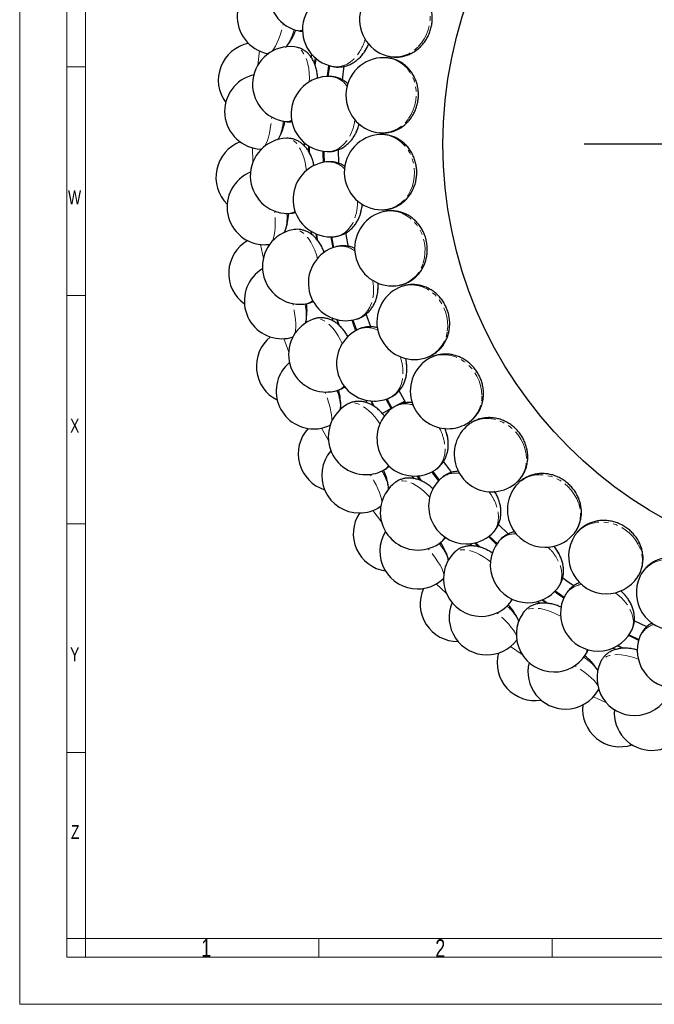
# Model space of a CAD drawing. Header units: millimetres. Extents: x 0 to 841, y 0 to 1481.
# Tile 1 of 29: x 0 to 169, y 0 to 262. Entities that reach past the tile are written whole.
import ezdxf

# ---------------------------------------------------------------- set-up
doc = ezdxf.new("R2010")
doc.units = ezdxf.units.MM
doc.linetypes.add('SLD-Combinazione-di-due-tratteggi', pattern=[12.7, 6.35, -1.27, 1.27, -1.27, 1.27, -1.27])
doc.linetypes.add('SLD-Solido', pattern=[0])
doc.layers.add('FORMAT', color=7, linetype='SLD-Solido')
doc.styles.add('SLDTEXTSTYLE2', font='ARIALN.TTF', dxfattribs={"width": 0.87})

# ---------------------------------------------------------------- blocks, each defined once
blk = doc.blocks.new('SW_CENTERMARKSYMBOL_0')
at = {"layer": 'FORMAT', "color": 0}
for p, q in [((0, 2.5), (0, 76.25)), ((-2.5, 0), (-76.25, 0)), ((0, 0), (-1.25, 0)), ((0, 0), (0, 1.25)), ((0, 0), (0, -1.25)), ((0, 0), (1.25, 0)), ((2.5, 0), (76.25, 0)), ((0, -2.5), (0, -76.25))]:
    blk.add_line(p, q, dxfattribs=at)

msp = doc.modelspace()

# ---------------------------------------------------------------- linework, layer by layer
at = {"color": 7, "linetype": 'SLD-Solido', "lineweight": 18}
for p, q in [((0, 1481.42), (0, 0)), ((12.5, 12.5), (12.5, 1468.92)), ((17.5, 17.5), (17.5, 1463.92)), ((12.5, 249.19), (17.5, 249.19)), ((12.5, 249.19), (17.5, 249.19)), ((12.5, 188.45), (17.5, 188.45)), ((12.5, 188.45), (17.5, 188.45)), ((12.5, 127.71), (17.5, 127.71)), ((12.5, 127.71), (17.5, 127.71)), ((12.5, 66.97), (17.5, 66.97)), ((12.5, 66.97), (17.5, 66.97)), ((17.5, 17.5), (12.5, 17.5)), ((17.5, 17.5), (823.5, 17.5)), ((17.5, 17.5), (17.5, 12.5)), ((79.5, 12.5), (79.5, 17.5)), ((79.5, 12.5), (79.5, 17.5)), ((141.5, 12.5), (141.5, 17.5)), ((141.5, 12.5), (141.5, 17.5)), ((12.5, 12.5), (828.5, 12.5)), ((841, 0), (0, 0))]:
    msp.add_line(p, q, dxfattribs=at)
at = {"color": 7, "linetype": 'SLD-Solido', "lineweight": 25}
for p, q in [((91.59, 253.17), (92.14, 254.07)), ((65.86, 252.74), (66.13, 252.69)), ((77.47, 251.62), (77.61, 252.49)), ((78.49, 249.66), (78.36, 250.02)), ((82.28, 249.5), (81.9, 246.64)), ((89.41, 231.8), (89.82, 232.79)), ((75.71, 228.1), (75.71, 228.95)), ((64.06, 227.36), (64.35, 227.35)), ((90.6, 210.36), (90.85, 211.4)), ((77.65, 204.51), (77.51, 205.41)), ((66.26, 202.01), (66.57, 202.05)), ((79.23, 202.98), (78.99, 203.29)), ((82.88, 204), (83.4, 201.16)), ((95.12, 189.38), (95.21, 190.44)), ((83.25, 181.58), (82.98, 182.43)), ((85.05, 180.31), (84.77, 180.57)), ((72.39, 177.32), (72.6, 177.38)), ((102.88, 169.35), (102.8, 170.42)), ((102.55, 159.86), (100.79, 163.11)), ((92.35, 159.86), (91.97, 160.59)), ((97.51, 160.92), (98.84, 158.45)), ((100.23, 159.22), (102.28, 160.35)), ((102.53, 159.89), (102.28, 160.35)), ((94.35, 158.83), (94.03, 159.04)), ((96.33, 157.07), (98.62, 158.33)), ((98.62, 158.33), (98.84, 158.45)), ((98.84, 158.45), (100.12, 159.16)), ((82.31, 153.89), (82.61, 154.02)), ((113.67, 150.79), (113.43, 151.83)), ((104.8, 139.7), (104.27, 140.43)), ((106.87, 139.07), (106.54, 139.22)), ((127.24, 134.15), (126.83, 135.13)), ((95.78, 132.3), (96, 132.45)), ((129.86, 125.01), (127.19, 127.56)), ((124.74, 124.46), (126.82, 122.47)), ((120.17, 121.84), (119.57, 122.44)), ((122.38, 121.5), (122.01, 121.6)), ((143.24, 119.83), (142.68, 120.74)), ((112.46, 113.08), (112.67, 113.28)), ((161.28, 108.19), (160.59, 109)), ((138.2, 106.55), (137.49, 107.07)), ((140.42, 106.57), (140.04, 106.62)), ((166.58, 100.32), (163.24, 101.92)), ((131.93, 96.71), (132.13, 96.95)), ((161.89, 98.21), (164.5, 96.96)), ((158.42, 94.27), (157.6, 94.69)), ((160.56, 94.65), (160.18, 94.64)), ((153.73, 83.59), (153.85, 83.79))]:
    msp.add_line(p, q, dxfattribs=at)
at = {"color": 8, "linetype": 'SLD-Combinazione-di-due-tratteggi', "lineweight": 18}
for p, q in [((63.25, 249.65), (63.7, 253.41)), ((78.29, 250.15), (78.5, 251.59)), ((81.65, 246.63), (82.04, 249.57)), ((76.74, 226.67), (76.73, 228.21)), ((76.98, 228.05), (77, 226.24)), ((61.97, 223.9), (61.82, 227.69)), ((64.73, 198.27), (63.99, 201.98)), ((83.16, 201.08), (82.63, 204)), ((84.67, 180.59), (84.18, 182.04)), ((84.47, 181.97), (85.06, 180.19)), ((71.47, 173.38), (70.16, 176.94)), ((93.51, 160.37), (94.37, 158.73)), ((98.68, 158.22), (97.27, 160.84)), ((98.68, 158.22), (98.62, 158.33)), ((82.02, 149.86), (80.17, 153.16)), ((96.12, 128.27), (93.78, 131.25)), ((126.68, 122.26), (124.54, 124.31)), ((121.92, 121.55), (120.82, 122.64)), ((121.11, 122.71), (122.44, 121.4)), ((113.42, 109.16), (110.64, 111.73)), ((164.43, 96.72), (161.75, 98)), ((133.5, 92.99), (130.36, 95.09)), ((160.16, 94.55), (158.73, 95.26)), ((158.98, 95.41), (160.55, 94.63)), ((155.87, 80.15), (152.43, 81.74))]:
    msp.add_line(p, q, dxfattribs=at)
at = {"color": 8, "linetype": 'SLD-Combinazione-di-due-tratteggi', "lineweight": 18, "flags": 128}
for points in [[(105.87, 254.58), (106.72, 255.56), (107.46, 256.65), (108.06, 257.83), (108.53, 259.07), (108.86, 260.37), (109.03, 261.69), (109.04, 263.01), (108.9, 264.31), (108.6, 265.56), (108.16, 266.74), (107.58, 267.84), (106.86, 268.82), (106.03, 269.68), (105.09, 270.4), (104.07, 270.96), (103, 271.35)], [(66.99, 253.29), (67.08, 253.39), (67.5, 253.96), (67.93, 254.67), (68.35, 255.52), (68.77, 256.5), (69.17, 257.59), (69.54, 258.77), (69.88, 260.01), (70.05, 260.66)], [(76.93, 245.2), (76.96, 246.18), (76.92, 247.47), (76.79, 248.72), (76.57, 249.88), (76.27, 250.96), (75.89, 251.91), (75.44, 252.74), (74.92, 253.42), (74.35, 253.94), (73.73, 254.3), (73.09, 254.48), (73.03, 254.49)], [(65.85, 252.72), (65.92, 252.71), (66.07, 252.72)], [(78.73, 251.4), (78.47, 249.68), (78.45, 249.54)], [(83.18, 249.28), (84.11, 249.18), (85.07, 249.26), (86.03, 249.51), (86.97, 249.94), (87.88, 250.52), (88.75, 251.26), (89.54, 252.14), (90.26, 253.15)], [(103.29, 235.43), (103.98, 236.53), (104.54, 237.72), (104.95, 238.98), (105.22, 240.29), (105.34, 241.62), (105.3, 242.95), (105.11, 244.26), (104.76, 245.52), (104.28, 246.71), (103.65, 247.81), (102.9, 248.8), (102.04, 249.66), (101.09, 250.38), (100.05, 250.94), (98.96, 251.33), (97.84, 251.55)], [(65.09, 228.08), (65.17, 228.2), (65.49, 228.82), (65.81, 229.59), (66.09, 230.5), (66.35, 231.53), (66.57, 232.67), (66.76, 233.89), (66.9, 235.17), (66.96, 235.84)], [(81.71, 226.65), (82.64, 226.7), (83.58, 226.93), (84.49, 227.33), (85.35, 227.89), (86.16, 228.61), (86.9, 229.48), (87.55, 230.47), (88.1, 231.58)], [(103.74, 216.12), (104.25, 217.32), (104.61, 218.58), (104.83, 219.89), (104.89, 221.22), (104.8, 222.55), (104.55, 223.86), (104.16, 225.12), (103.62, 226.31), (102.95, 227.41), (102.16, 228.4), (101.27, 229.26), (100.29, 229.98), (99.23, 230.54), (98.12, 230.93), (96.98, 231.15), (95.84, 231.19)], [(76.18, 221.64), (76.05, 222.62), (75.81, 223.89), (75.49, 225.09), (75.09, 226.21), (74.63, 227.23), (74.1, 228.11), (73.52, 228.86), (72.91, 229.45), (72.26, 229.88), (71.6, 230.13), (70.93, 230.21), (70.87, 230.21)], [(64.06, 227.34), (64.13, 227.34), (64.28, 227.37)], [(80.61, 223.79), (80.55, 226.15), (80.54, 226.76)], [(67.16, 202.89), (67.22, 203.01), (67.45, 203.67), (67.63, 204.48), (67.77, 205.43), (67.86, 206.49), (67.91, 207.65), (67.9, 208.88), (67.84, 210.17), (67.79, 210.84)], [(83.8, 204.07), (84.71, 204.26), (85.6, 204.63), (86.44, 205.17), (87.21, 205.87), (87.89, 206.71), (88.48, 207.68), (88.97, 208.76), (89.34, 209.94)], [(107.21, 197.12), (107.52, 198.38), (107.68, 199.68), (107.69, 201.01), (107.54, 202.33), (107.24, 203.64), (106.8, 204.89), (106.21, 206.07), (105.49, 207.17), (104.66, 208.15), (103.73, 209), (102.71, 209.71), (101.63, 210.26), (100.5, 210.65), (99.34, 210.86), (98.17, 210.9), (97.04, 210.76)], [(79.12, 198.26), (78.84, 199.2), (78.41, 200.42), (77.9, 201.56), (77.33, 202.6), (76.71, 203.53), (76.05, 204.32), (75.37, 204.97), (74.67, 205.46), (73.96, 205.78), (73.27, 205.93), (72.59, 205.9), (72.54, 205.89)], [(78.9, 203.28), (78.81, 203.83), (78.64, 204.83)], [(78.91, 204.72), (79.05, 203.87), (79.2, 202.98)], [(66.26, 201.99), (66.33, 202), (66.47, 202.05)], [(113.6, 178.89), (113.72, 180.18), (113.67, 181.5), (113.47, 182.81), (113.12, 184.1), (112.62, 185.33), (111.98, 186.5), (111.22, 187.58), (110.34, 188.55), (109.36, 189.38), (108.31, 190.08), (107.19, 190.62), (106.04, 191), (104.86, 191.2), (103.68, 191.23), (102.53, 191.09), (101.43, 190.78)], [(89.4, 182.09), (90.27, 182.43), (91.09, 182.93), (91.83, 183.6), (92.48, 184.4), (93.03, 185.34), (93.46, 186.39), (93.77, 187.54), (93.96, 188.76)], [(73.15, 178.32), (73.19, 178.45), (73.31, 179.15), (73.36, 179.98), (73.35, 180.93), (73.28, 181.99), (73.14, 183.14), (72.94, 184.36), (72.68, 185.62), (72.53, 186.28)], [(85.68, 175.62), (85.26, 176.51), (84.64, 177.65), (83.96, 178.69), (83.24, 179.64), (82.48, 180.45), (81.71, 181.13), (80.93, 181.67), (80.16, 182.04), (79.41, 182.25), (78.7, 182.28), (78.04, 182.15), (77.99, 182.13)], [(89.24, 179.04), (88.53, 181.03), (88.25, 181.84)], [(72.4, 177.3), (72.46, 177.32), (72.6, 177.39)], [(122.77, 161.89), (122.68, 163.18), (122.43, 164.47), (122.03, 165.74), (121.48, 166.95), (120.79, 168.1), (119.98, 169.15), (119.06, 170.1), (118.04, 170.91), (116.94, 171.59), (115.79, 172.11), (114.61, 172.47), (113.4, 172.66), (112.21, 172.68), (111.04, 172.53), (109.92, 172.2), (108.89, 171.72)], [(98.36, 161.27), (99.17, 161.73), (99.9, 162.36), (100.53, 163.13), (101.05, 164.03), (101.44, 165.04), (101.7, 166.14), (101.83, 167.33), (101.82, 168.56)], [(82.91, 155), (82.92, 155.13), (82.93, 155.84), (82.86, 156.66), (82.7, 157.61), (82.46, 158.64), (82.14, 159.76), (81.75, 160.93), (81.3, 162.13), (81.05, 162.76)], [(95.71, 154.29), (95.15, 155.1), (94.36, 156.13), (93.53, 157.06), (92.66, 157.87), (91.79, 158.56), (90.92, 159.12), (90.07, 159.52), (89.25, 159.77), (88.48, 159.85), (87.77, 159.78), (87.14, 159.54), (87.09, 159.52)], [(93.92, 159.04), (93.28, 160.28), (93.22, 160.39)], [(134.49, 146.53), (134.2, 147.79), (133.75, 149.03), (133.15, 150.22), (132.42, 151.33), (131.56, 152.35), (130.59, 153.27), (129.53, 154.05), (128.4, 154.7), (127.21, 155.2), (125.99, 155.54), (124.77, 155.71), (123.55, 155.71), (122.37, 155.54), (121.24, 155.2), (120.18, 154.71), (119.24, 154.07)], [(82.32, 153.87), (82.38, 153.9), (82.5, 153.99)], [(110.48, 142.1), (111.2, 142.68), (111.83, 143.42), (112.33, 144.28), (112.69, 145.24), (112.92, 146.3), (113.01, 147.44), (112.95, 148.62), (112.75, 149.84)], [(111.27, 139.14), (109.71, 141.17), (109.47, 141.5)], [(96.19, 133.49), (96.18, 133.62), (96.09, 134.32), (95.88, 135.13), (95.58, 136.03), (95.18, 137.02), (94.69, 138.07), (94.13, 139.16), (93.49, 140.29), (93.14, 140.86)], [(108.94, 134.79), (108.27, 135.51), (107.33, 136.4), (106.36, 137.18), (105.38, 137.85), (104.41, 138.4), (103.46, 138.81), (102.56, 139.07), (101.71, 139.19), (100.94, 139.15), (100.25, 138.97), (99.66, 138.64), (99.62, 138.61)], [(106.47, 139.17), (106.37, 139.3), (105.53, 140.43)], [(105.83, 140.45), (106.57, 139.44), (106.86, 139.06)], [(148.46, 133.19), (147.98, 134.4), (147.34, 135.55), (146.57, 136.62), (145.67, 137.61), (144.66, 138.49), (143.56, 139.24), (142.39, 139.85), (141.17, 140.31), (139.92, 140.62), (138.66, 140.76), (137.42, 140.73), (136.22, 140.55), (135.08, 140.19), (134.02, 139.69), (133.05, 139.03), (132.22, 138.26)], [(95.79, 132.28), (95.84, 132.32), (95.95, 132.43)], [(125.44, 125.06), (126.06, 125.75), (126.57, 126.57), (126.93, 127.5), (127.14, 128.51), (127.2, 129.6), (127.11, 130.73), (126.87, 131.89), (126.48, 133.06)], [(164.35, 122.21), (163.68, 123.32), (162.88, 124.36), (161.94, 125.3), (160.9, 126.13), (159.77, 126.84), (158.56, 127.41), (157.31, 127.83), (156.03, 128.1), (154.75, 128.2), (153.49, 128.15), (152.27, 127.93), (151.11, 127.55), (150.04, 127.03), (149.07, 126.36), (148.22, 125.56), (147.52, 124.67)], [(112.68, 114.32), (112.65, 114.45), (112.44, 115.12), (112.12, 115.89), (111.67, 116.74), (111.13, 117.65), (110.48, 118.61), (109.75, 119.6), (108.95, 120.61), (108.51, 121.13)], [(125.07, 117.6), (124.29, 118.21), (123.22, 118.93), (122.14, 119.56), (121.07, 120.07), (120.02, 120.46), (119.02, 120.71), (118.09, 120.83), (117.23, 120.81), (116.48, 120.66), (115.83, 120.37), (115.3, 119.95), (115.26, 119.91)], [(142.89, 110.57), (143.39, 111.35), (143.76, 112.24), (143.97, 113.21), (144.02, 114.25), (143.91, 115.33), (143.64, 116.43), (143.22, 117.54), (142.66, 118.64)], [(181.76, 113.84), (180.93, 114.83), (179.97, 115.73), (178.9, 116.52), (177.74, 117.18), (176.51, 117.7), (175.23, 118.07), (173.93, 118.3), (172.63, 118.36), (171.34, 118.26), (170.11, 118.01), (168.93, 117.6), (167.85, 117.05), (166.87, 116.36), (166.02, 115.55), (165.3, 114.63), (164.75, 113.64)], [(112.47, 113.07), (112.52, 113.12), (112.61, 113.24)], [(139.92, 106.59), (139.13, 107.15), (138.7, 107.46)], [(138.97, 107.57), (139.27, 107.35), (140.49, 106.49)], [(144.55, 108), (142.65, 109.31), (142.11, 109.69)], [(143.68, 103.15), (142.82, 103.62), (141.65, 104.17), (140.49, 104.62), (139.35, 104.96), (138.25, 105.18), (137.23, 105.27), (136.29, 105.25), (135.44, 105.09), (134.72, 104.82), (134.12, 104.44), (133.67, 103.94), (133.64, 103.89)], [(162.38, 98.99), (162.76, 99.84), (162.98, 100.78), (163.04, 101.77), (162.93, 102.8), (162.65, 103.85), (162.21, 104.9), (161.62, 105.93), (160.89, 106.92)], [(131.96, 97.97), (131.91, 98.09), (131.6, 98.73), (131.16, 99.43), (130.59, 100.2), (129.91, 101.01), (129.12, 101.86), (128.24, 102.73), (127.29, 103.6), (126.78, 104.04)], [(131.95, 96.7), (131.99, 96.75), (132.06, 96.89)], [(164.33, 91.78), (163.41, 92.12), (162.16, 92.48), (160.94, 92.74), (159.76, 92.89), (158.65, 92.94), (157.62, 92.87), (156.7, 92.7), (155.89, 92.42), (155.22, 92.04), (154.69, 91.56), (154.31, 91), (154.29, 90.95)], [(153.56, 84.83), (153.49, 84.95), (153.09, 85.53), (152.54, 86.15), (151.86, 86.82), (151.06, 87.52), (150.15, 88.23), (149.14, 88.95), (148.07, 89.66), (147.5, 90.02)], [(153.75, 83.58), (153.78, 83.64), (153.83, 83.78)]]:
    msp.add_lwpolyline(points, dxfattribs=at)
at = {"color": 7, "linetype": 'SLD-Solido', "lineweight": 25, "flags": 128}
for points in [[(85.74, 245.68), (85.94, 247.27), (86.23, 249.35)], [(80.79, 226.73), (80.8, 226.15), (80.86, 223.84)], [(84.8, 223.51), (84.71, 227.2), (84.71, 227.21)], [(87.34, 201.47), (87.2, 202.2), (86.68, 205.09)], [(93.31, 180.06), (92.35, 182.76), (92.09, 183.54)], [(88.5, 181.88), (88.77, 181.11), (89.45, 179.16)], [(114.82, 141.38), (113.21, 143.47), (112.58, 144.31)], [(109.69, 141.62), (109.91, 141.32), (111.44, 139.32)], [(147.25, 111.22), (145.74, 112.25), (144.2, 113.32)], [(142.28, 109.87), (142.79, 109.52), (144.66, 108.23)]]:
    msp.add_lwpolyline(points, dxfattribs=at)
at = {"color": 7, "linetype": 'SLD-Solido', "lineweight": 25}
msp.add_circle((226.21, 228.64), 113.75, dxfattribs=at)
for centre, radius, start, end in [((76.25, 268.51), 10, 74.25, 254.25), ((67.8, 262.53), 10, 94.1575, 258.75), ((100.29, 261.73), 10, 74.25, 254.25), ((85.13, 259.08), 10, 78.75, 258.75), ((58.94, 264.29), 15.36, 321.9484, 339.6235), ((62.77, 245.63), 10, 101.5949, 216.4743), ((71.86, 244.56), 10, 83.25, 263.25), ((96.66, 241.62), 10, 83.25, 263.25), ((64.45, 237.33), 10, 103.1575, 267.75), ((82.1, 236.64), 10, 87.75, 267.75), ((55.42, 237.69), 15.36, 330.9484, 348.6235), ((96.23, 221.2), 10, 92.25, 270), ((62.13, 219.86), 10, 110.5949, 225.4743), ((71.27, 220.22), 10, 92.25, 270), ((82.63, 214), 10, 96.75, 270), ((65.08, 211.92), 10, 112.1575, 270), ((56.11, 210.86), 15.36, 339.9484, 357.6235), ((71.27, 220.22), 10, 270, 272.25), ((98.99, 200.95), 10, 101.25, 270), ((96.23, 221.2), 10, 270, 272.25), ((74.49, 196.08), 10, 101.25, 270), ((65.52, 194.3), 10, 119.5949, 234.4743), ((65.08, 211.92), 10, 270, 276.75), ((82.63, 214), 10, 270, 276.75), ((86.68, 191.72), 10, 105.75, 270), ((69.68, 186.92), 10, 121.1575, 270), ((98.99, 200.95), 10, 270, 281.25), ((104.89, 181.4), 10, 110.25, 270), ((74.49, 196.08), 10, 270, 281.25), ((60.98, 184.47), 15.36, 348.9484, 6.6235), ((81.45, 172.75), 10, 110.25, 270), ((86.68, 191.72), 10, 270, 285.75), ((94.18, 170.35), 10, 114.75, 270), ((72.87, 169.58), 10, 128.5949, 243.4743), ((69.68, 186.92), 10, 270, 285.75), ((78.14, 162.95), 10, 130.1575, 270), ((113.77, 163), 10, 119.25, 270), ((104.89, 181.4), 10, 270, 290.25), ((81.45, 172.75), 10, 270, 290.25), ((69.93, 159.17), 15.36, 357.9484, 15.6235), ((94.18, 170.35), 10, 270, 294.75), ((91.98, 150.79), 10, 119.25, 270), ((104.92, 150.41), 10, 123.75, 270), ((84, 146.32), 10, 137.5949, 252.4743), ((78.14, 162.95), 10, 270, 294.75), ((113.77, 163), 10, 270, 299.25), ((125.43, 146.22), 10, 128.25, 270), ((90.24, 140.6), 10, 139.1575, 270), ((91.98, 150.79), 10, 270, 299.25), ((82.72, 135.57), 15.36, 6.9484, 24.6235), ((104.92, 150.41), 10, 270, 303.75), ((118.65, 132.4), 10, 132.75, 270), ((105.81, 130.75), 10, 128.25, 270), ((125.43, 146.22), 10, 270, 308.25), ((139.56, 131.47), 10, 137.25, 270), ((90.24, 140.6), 10, 270, 303.75), ((98.63, 125.09), 10, 146.5949, 261.4743), ((105.68, 120.41), 10, 148.1575, 270), ((118.65, 132.4), 10, 270, 312.75), ((139.56, 131.47), 10, 270, 317.25), ((155.83, 119.11), 10, 146.25, 270), ((105.81, 130.75), 10, 270, 308.25), ((99.04, 114.27), 15.36, 15.9484, 33.6235), ((135.03, 116.76), 10, 141.75, 270), ((122.6, 113.12), 10, 137.25, 270), ((105.68, 120.41), 10, 270, 312.75), ((155.83, 119.11), 10, 270, 326.25), ((173.83, 109.45), 10, 155.25, 270), ((116.4, 106.41), 10, 155.5949, 270), ((135.03, 116.76), 10, 270, 321.75), ((153.66, 103.88), 10, 150.75, 270), ((124.1, 102.89), 10, 157.1575, 270), ((122.6, 113.12), 10, 270, 317.25), ((118.5, 95.79), 15.36, 24.9484, 42.6235), ((141.95, 98.34), 10, 146.25, 270), ((153.66, 103.88), 10, 270, 330.75), ((174.07, 94.06), 10, 159.75, 270), ((124.1, 102.89), 10, 270, 321.75), ((136.87, 90.74), 10, 164.5949, 279.4743), ((141.95, 98.34), 10, 270, 326.25), ((140.61, 80.58), 15.36, 33.9484, 51.6235), ((145.03, 88.46), 10, 166.1575, 270), ((163.37, 86.76), 10, 155.25, 270), ((145.03, 88.46), 10, 270, 330.75), ((163.37, 86.76), 10, 270, 335.25), ((159.54, 78.46), 10, 173.5949, 288.4743), ((167.95, 77.49), 10, 175.1575, 270), ((167.95, 77.49), 10, 270, 339.75)]:
    msp.add_arc(centre, radius, start, end, dxfattribs=at)
at = {"color": 8, "linetype": 'SLD-Combinazione-di-due-tratteggi', "lineweight": 18}
for centre, radius, start, end in [((60.08, 262.16), 13.18, 326.2645, 346.5077), ((74.26, 261.57), 2.78, 254.9296, 288.3159), ((79.18, 260.14), 13.1, 327.7587, 343.863), ((99.65, 260.28), 8.44, 255.7894, 317.4807), ((82.04, 240.62), 6.03, 35.055, 85.6154), ((56.88, 235.76), 13.18, 335.2645, 355.5077), ((70.97, 237.4), 2.78, 263.9296, 297.3159), ((76.06, 236.75), 13.1, 336.7587, 352.863), ((96.25, 240.1), 8.44, 264.7894, 326.4807), ((81.94, 217.92), 6.03, 44.055, 94.6154), ((96.06, 219.63), 8.44, 273.7894, 335.4807), ((76.64, 213.16), 13.1, 345.7587, 1.863), ((57.85, 209.18), 13.18, 344.2645, 4.5077), ((71.52, 213), 2.78, 272.9296, 306.3159), ((85.39, 195.48), 6.03, 53.055, 103.6154), ((99.08, 199.38), 8.44, 282.7894, 344.4807), ((80.91, 189.95), 13.1, 354.7587, 10.863), ((62.97, 183.09), 13.18, 353.2645, 13.5077), ((75.87, 189), 2.78, 281.9296, 315.3159), ((92.31, 173.86), 6.03, 62.055, 112.6154), ((105.22, 179.85), 8.44, 291.7894, 353.4807), ((88.75, 167.7), 13.1, 3.7587, 19.863), ((72.1, 158.11), 13.18, 2.2645, 22.5077), ((83.92, 165.97), 2.78, 290.9296, 324.3159), ((114.34, 161.52), 8.44, 300.7894, 2.4807), ((102.53, 153.59), 6.03, 71.055, 121.6154), ((99.97, 146.95), 13.1, 12.7587, 28.863), ((126.22, 144.85), 8.44, 309.7894, 11.4807), ((85.03, 134.87), 13.18, 11.2645, 31.5077), ((95.48, 144.48), 2.78, 299.9296, 333.3159), ((115.79, 135.17), 6.03, 80.055, 130.6154), ((114.31, 128.21), 13.1, 21.7587, 37.863), ((140.56, 130.24), 8.44, 318.7894, 20.4807), ((110.25, 125.07), 2.78, 308.9296, 342.3159), ((131.77, 119.05), 6.03, 89.055, 139.6154), ((101.44, 113.94), 13.18, 20.2645, 40.5077), ((131.4, 111.94), 13.1, 30.7587, 46.863), ((157, 118.05), 8.44, 327.7894, 29.4807), ((150.08, 105.62), 6.03, 98.055, 148.6154), ((127.88, 108.2), 2.78, 317.9296, 351.3159), ((150.82, 98.54), 13.1, 39.7587, 55.863), ((120.92, 95.84), 13.18, 29.2645, 49.5077), ((170.26, 95.23), 6.03, 107.055, 157.6154), ((147.93, 94.3), 2.78, 326.9296, 0.3159), ((142.99, 81), 13.18, 38.2645, 58.5077)]:
    msp.add_arc(centre, radius, start, end, dxfattribs=at)
at = {"color": 7, "linetype": 'SLD-Solido', "lineweight": 25}
for points, knots in [([(106.56, 254.64), (106.75, 254.84), (107.23, 255.35), (107.89, 256.25), (108.51, 257.34), (109.01, 258.51), (109.36, 259.74), (109.57, 261), (109.63, 262.27), (109.54, 263.54), (109.3, 264.79), (108.9, 265.98), (108.36, 267.11), (107.68, 268.15), (106.89, 269.07), (105.98, 269.88), (104.99, 270.54), (104, 271.04), (103.32, 271.24), (103.02, 271.33)], [0, 0, 0, 0, 0.04097, 0.101418, 0.162092, 0.223068, 0.284292, 0.345717, 0.407276, 0.468906, 0.530525, 0.592028, 0.653297, 0.714215, 0.774684, 0.834643, 0.894082, 0.953039, 1, 1, 1, 1]), ([(73.54, 258.9), (73.76, 258.84), (74.28, 258.7), (74.84, 258.64), (75.15, 258.66), (75.15, 258.66)], [0, 0, 0, 0, 0.4169587, 0.9967368, 1, 1, 1, 1]), ([(70.66, 254.41), (70.79, 254.54), (70.93, 254.68), (71.04, 254.84), (71.04, 254.85)], [0, 0, 0, 0, 0.921014, 1, 1, 1, 1]), ([(79.14, 246.19), (79.12, 246.53), (79.07, 247.3), (78.86, 248.46), (78.54, 249.62), (78.1, 250.67), (77.58, 251.59), (76.97, 252.39), (76.28, 253.07), (75.52, 253.63), (74.7, 254.06), (73.87, 254.36), (73.3, 254.44), (73.03, 254.48)], [0, 0, 0, 0, 0.0872223, 0.1944781, 0.3052708, 0.4059394, 0.5018921, 0.5928322, 0.679831, 0.7641051, 0.8466524, 0.9282457, 1, 1, 1, 1]), ([(83.19, 249.29), (83.34, 249.26), (83.84, 249.15), (84.71, 249.12), (85.76, 249.2), (86.8, 249.45), (87.81, 249.83), (88.77, 250.35), (89.68, 251.01), (90.52, 251.79), (91.21, 252.6), (91.74, 253.37), (92.22, 254.2), (92.56, 254.84), (92.71, 255.28), (92.72, 255.32)], [0, 0, 0, 0, 0.038137, 0.12684, 0.214916, 0.303002, 0.391733, 0.481686, 0.57331, 0.666836, 0.762211, 0.829707, 0.891347, 0.989939, 1, 1, 1, 1]), ([(97.58, 252.12), (97.73, 252.07), (98.25, 251.91), (99.18, 251.79), (100.34, 251.76), (101.51, 251.89), (102.65, 252.18), (103.75, 252.61), (104.8, 253.19), (105.75, 253.86), (106.3, 254.39), (106.56, 254.64)], [0, 0, 0, 0, 0.047888, 0.167994, 0.287786, 0.407564, 0.527625, 0.648226, 0.769565, 0.89176, 1, 1, 1, 1]), ([(105.01, 253.35), (105.24, 253.51), (105.8, 253.91), (106.3, 254.38), (106.59, 254.66)], [0, 0, 0, 0, 0.415298, 1, 1, 1, 1]), ([(103.97, 235.6), (104.13, 235.83), (104.52, 236.41), (105.03, 237.4), (105.47, 238.58), (105.78, 239.81), (105.94, 241.08), (105.95, 242.35), (105.81, 243.62), (105.52, 244.86), (105.08, 246.05), (104.5, 247.17), (103.79, 248.2), (102.96, 249.12), (102.03, 249.91), (101.01, 250.56), (99.93, 251.06), (98.87, 251.4), (98.17, 251.49), (97.86, 251.54)], [0, 0, 0, 0, 0.04097, 0.101418, 0.162092, 0.223068, 0.284292, 0.345717, 0.407276, 0.468906, 0.530525, 0.592028, 0.653297, 0.714215, 0.774684, 0.834643, 0.894082, 0.953039, 1, 1, 1, 1]), ([(87.23, 244.67), (87.01, 244.85), (86.5, 245.29), (85.6, 245.83), (84.56, 246.28), (83.51, 246.56), (82.82, 246.6), (82.49, 246.63)], [0, 0, 0, 0, 0.161073, 0.383226, 0.600369, 0.81239, 1, 1, 1, 1]), ([(95.49, 231.71), (95.65, 231.69), (96.18, 231.61), (97.12, 231.63), (98.28, 231.79), (99.41, 232.1), (100.49, 232.56), (101.51, 233.16), (102.46, 233.89), (103.29, 234.71), (103.75, 235.32), (103.97, 235.6)], [0, 0, 0, 0, 0.047888, 0.167994, 0.287786, 0.407564, 0.527625, 0.648226, 0.769565, 0.89176, 1, 1, 1, 1]), ([(102.64, 234.09), (102.84, 234.29), (103.33, 234.76), (103.75, 235.31), (103.99, 235.63)], [0, 0, 0, 0, 0.415298, 1, 1, 1, 1]), ([(70.69, 234.64), (70.91, 234.62), (71.45, 234.56), (72.03, 234.59), (72.36, 234.67), (72.39, 234.68)], [0, 0, 0, 0, 0.399141, 0.954143, 1, 1, 1, 1]), ([(81.72, 226.67), (81.88, 226.66), (82.38, 226.62), (83.24, 226.73), (84.28, 226.98), (85.26, 227.38), (86.2, 227.92), (87.06, 228.58), (87.86, 229.37), (88.57, 230.28), (89.12, 231.19), (89.53, 232.03), (89.87, 232.93), (90.1, 233.59), (90.17, 234.02), (90.18, 234.04)], [0, 0, 0, 0, 0.0383699, 0.1276144, 0.2162276, 0.3048505, 0.394123, 0.4846254, 0.5768083, 0.6709043, 0.7668617, 0.8347693, 0.8967852, 0.9959795, 1, 1, 1, 1]), ([(104.38, 216.39), (104.5, 216.65), (104.8, 217.28), (105.15, 218.34), (105.4, 219.57), (105.51, 220.83), (105.47, 222.11), (105.28, 223.37), (104.95, 224.6), (104.47, 225.78), (103.85, 226.89), (103.1, 227.91), (102.24, 228.81), (101.28, 229.59), (100.23, 230.22), (99.12, 230.71), (97.97, 231.03), (96.88, 231.2), (96.17, 231.18), (95.85, 231.18)], [0, 0, 0, 0, 0.04097, 0.101418, 0.162092, 0.223068, 0.284292, 0.345717, 0.407276, 0.468906, 0.530525, 0.592028, 0.653297, 0.714215, 0.774684, 0.834643, 0.894082, 0.953039, 1, 1, 1, 1]), ([(68.58, 229.81), (68.67, 229.95), (68.77, 230.09), (68.85, 230.24), (68.85, 230.26)], [0, 0, 0, 0, 0.911121, 1, 1, 1, 1]), ([(78.22, 222.88), (78.14, 223.25), (77.97, 224.03), (77.58, 225.17), (77.07, 226.26), (76.48, 227.23), (75.82, 228.05), (75.09, 228.75), (74.31, 229.31), (73.47, 229.75), (72.59, 230.04), (71.72, 230.21), (71.15, 230.2), (70.88, 230.2)], [0, 0, 0, 0, 0.093735, 0.200225, 0.310228, 0.410178, 0.505446, 0.595737, 0.682115, 0.765788, 0.847747, 0.928758, 1, 1, 1, 1]), ([(77.06, 226.24), (77.06, 226.24), (76.99, 226.38), (76.91, 226.51), (76.84, 226.63)], [0, 0, 0, 0, 0.000233, 1, 1, 1, 1]), ([(86.41, 222.74), (86.17, 222.89), (85.61, 223.24), (84.64, 223.63), (83.54, 223.9), (82.47, 224.01), (81.77, 223.95), (81.45, 223.92)], [0, 0, 0, 0, 0.156777, 0.380067, 0.598323, 0.811429, 1, 1, 1, 1]), ([(96.62, 211.22), (96.78, 211.22), (97.32, 211.23), (98.24, 211.4), (99.36, 211.73), (100.43, 212.22), (101.42, 212.85), (102.34, 213.6), (103.16, 214.47), (103.85, 215.4), (104.21, 216.08), (104.38, 216.39)], [0, 0, 0, 0, 0.047888, 0.167994, 0.287786, 0.407564, 0.527625, 0.648226, 0.769565, 0.89176, 1, 1, 1, 1]), ([(103.31, 214.69), (103.48, 214.92), (103.89, 215.46), (104.21, 216.07), (104.4, 216.42)], [0, 0, 0, 0, 0.415298, 1, 1, 1, 1]), ([(83.81, 204.09), (83.96, 204.1), (84.47, 204.15), (85.3, 204.39), (86.28, 204.8), (87.2, 205.35), (88.03, 206.03), (88.79, 206.82), (89.45, 207.72), (90.01, 208.73), (90.41, 209.71), (90.68, 210.61), (90.88, 211.55), (91, 212.26), (91.01, 212.72), (91.01, 212.76)], [0, 0, 0, 0, 0.0381575, 0.1269082, 0.215031, 0.3031635, 0.391942, 0.4819436, 0.5736164, 0.6671916, 0.762618, 0.8301498, 0.8918225, 0.9904679, 1, 1, 1, 1]), ([(71.66, 210.24), (71.89, 210.25), (72.43, 210.28), (72.98, 210.4), (73.28, 210.52), (73.3, 210.53)], [0, 0, 0, 0, 0.40958, 0.979097, 1, 1, 1, 1]), ([(107.8, 197.49), (107.88, 197.76), (108.07, 198.42), (108.25, 199.53), (108.31, 200.78), (108.22, 202.05), (107.98, 203.3), (107.6, 204.52), (107.07, 205.68), (106.41, 206.78), (105.63, 207.77), (104.73, 208.66), (103.74, 209.42), (102.67, 210.03), (101.54, 210.5), (100.36, 210.8), (99.18, 210.94), (98.07, 210.94), (97.37, 210.81), (97.06, 210.75)], [0, 0, 0, 0, 0.04097, 0.101418, 0.162092, 0.223068, 0.284292, 0.345717, 0.407276, 0.468906, 0.530525, 0.592028, 0.653297, 0.714215, 0.774684, 0.834643, 0.894082, 0.953039, 1, 1, 1, 1]), ([(70.3, 205.07), (70.39, 205.24), (70.48, 205.42), (70.53, 205.61), (70.54, 205.62)], [0, 0, 0, 0, 0.923186, 1, 1, 1, 1]), ([(80.93, 199.83), (80.8, 200.17), (80.51, 200.91), (79.95, 201.96), (79.28, 202.96), (78.54, 203.82), (77.76, 204.53), (76.93, 205.11), (76.07, 205.54), (75.18, 205.84), (74.27, 206), (73.38, 206.02), (72.81, 205.92), (72.55, 205.88)], [0, 0, 0, 0, 0.091471, 0.198227, 0.308504, 0.408704, 0.50421, 0.594727, 0.681321, 0.765203, 0.847366, 0.92858, 1, 1, 1, 1]), ([(89.05, 200.95), (88.8, 201.05), (88.19, 201.31), (87.17, 201.54), (86.04, 201.64), (84.96, 201.58), (84.28, 201.41), (83.97, 201.34)], [0, 0, 0, 0, 0.156468, 0.379841, 0.598176, 0.81136, 1, 1, 1, 1]), ([(100.94, 191.17), (101.09, 191.19), (101.63, 191.28), (102.51, 191.6), (103.57, 192.1), (104.54, 192.75), (105.43, 193.52), (106.22, 194.41), (106.89, 195.4), (107.43, 196.43), (107.68, 197.15), (107.8, 197.49)], [0, 0, 0, 0, 0.047888, 0.167994, 0.287786, 0.407564, 0.527625, 0.648226, 0.769565, 0.89176, 1, 1, 1, 1]), ([(107, 195.64), (107.13, 195.89), (107.46, 196.49), (107.68, 197.14), (107.81, 197.52)], [0, 0, 0, 0, 0.415298, 1, 1, 1, 1]), ([(89.4, 182.12), (89.55, 182.15), (90.05, 182.28), (90.83, 182.65), (91.74, 183.2), (92.55, 183.89), (93.27, 184.69), (93.89, 185.59), (94.4, 186.59), (94.8, 187.67), (95.04, 188.7), (95.17, 189.63), (95.22, 190.59), (95.23, 191.3), (95.17, 191.75), (95.16, 191.79)], [0, 0, 0, 0, 0.0382181, 0.1271098, 0.2153726, 0.303645, 0.3925645, 0.4827091, 0.5745275, 0.6682513, 0.7638292, 0.8314683, 0.893239, 0.9920411, 1, 1, 1, 1]), ([(114.13, 179.35), (114.17, 179.63), (114.25, 180.31), (114.26, 181.43), (114.12, 182.68), (113.83, 183.92), (113.4, 185.12), (112.83, 186.26), (112.13, 187.33), (111.31, 188.3), (110.38, 189.17), (109.35, 189.9), (108.25, 190.49), (107.1, 190.94), (105.91, 191.22), (104.7, 191.34), (103.51, 191.29), (102.42, 191.11), (101.75, 190.88), (101.45, 190.77)], [0, 0, 0, 0, 0.04097, 0.101418, 0.162092, 0.223068, 0.284292, 0.345717, 0.407276, 0.468906, 0.530525, 0.592028, 0.653297, 0.714215, 0.774684, 0.834643, 0.894082, 0.953039, 1, 1, 1, 1]), ([(76.44, 186.29), (76.67, 186.34), (77.2, 186.45), (77.73, 186.65), (78.02, 186.83), (78.03, 186.84)], [0, 0, 0, 0, 0.4035898, 0.9647786, 1, 1, 1, 1]), ([(75.93, 181.06), (75.98, 181.21), (76.03, 181.37), (76.05, 181.54), (76.06, 181.55)], [0, 0, 0, 0, 0.909323, 1, 1, 1, 1]), ([(87.2, 177.5), (87.03, 177.8), (86.64, 178.47), (85.92, 179.41), (85.11, 180.29), (84.24, 181.03), (83.36, 181.61), (82.45, 182.04), (81.53, 182.34), (80.6, 182.49), (79.68, 182.51), (78.8, 182.4), (78.25, 182.21), (78, 182.12)], [0, 0, 0, 0, 0.08772, 0.194918, 0.30565, 0.406263, 0.502164, 0.593054, 0.680006, 0.764234, 0.846736, 0.928285, 1, 1, 1, 1]), ([(95.1, 179.83), (94.82, 179.89), (94.17, 180.06), (93.12, 180.13), (91.99, 180.05), (90.93, 179.82), (90.29, 179.55), (89.99, 179.42)], [0, 0, 0, 0, 0.16129, 0.383385, 0.600473, 0.812438, 1, 1, 1, 1]), ([(108.35, 172.03), (108.49, 172.08), (109.01, 172.25), (109.83, 172.7), (110.79, 173.36), (111.65, 174.16), (112.41, 175.06), (113.05, 176.06), (113.56, 177.14), (113.93, 178.24), (114.07, 178.99), (114.13, 179.35)], [0, 0, 0, 0, 0.047888, 0.167994, 0.287786, 0.407564, 0.527625, 0.648226, 0.769565, 0.89176, 1, 1, 1, 1]), ([(113.63, 177.4), (113.72, 177.66), (113.95, 178.31), (114.07, 178.99), (114.14, 179.38)], [0, 0, 0, 0, 0.415298, 1, 1, 1, 1]), ([(123.22, 162.42), (123.21, 162.7), (123.19, 163.4), (123.02, 164.5), (122.69, 165.72), (122.21, 166.89), (121.6, 168.01), (120.86, 169.05), (120, 169.99), (119.03, 170.83), (117.98, 171.53), (116.85, 172.1), (115.67, 172.51), (114.46, 172.77), (113.24, 172.86), (112.04, 172.79), (110.86, 172.55), (109.81, 172.21), (109.19, 171.87), (108.91, 171.72)], [0, 0, 0, 0, 0.04097, 0.101418, 0.162092, 0.223068, 0.284292, 0.345717, 0.407276, 0.468906, 0.530525, 0.592028, 0.653297, 0.714215, 0.774684, 0.834643, 0.894082, 0.953039, 1, 1, 1, 1]), ([(98.37, 161.29), (98.51, 161.35), (98.98, 161.55), (99.69, 162.03), (100.5, 162.73), (101.2, 163.53), (101.79, 164.43), (102.26, 165.42), (102.6, 166.49), (102.83, 167.61), (102.91, 168.67), (102.89, 169.61), (102.79, 170.56), (102.68, 171.27), (102.55, 171.7), (102.55, 171.72)], [0, 0, 0, 0, 0.038268, 0.127275, 0.215653, 0.304041, 0.393076, 0.483338, 0.575276, 0.669122, 0.764824, 0.832552, 0.894403, 0.993334, 1, 1, 1, 1]), ([(84.91, 163.38), (85.13, 163.47), (85.63, 163.66), (86.13, 163.95), (86.39, 164.17), (86.4, 164.18)], [0, 0, 0, 0, 0.401298, 0.959301, 1, 1, 1, 1]), ([(118.65, 154.29), (118.79, 154.36), (119.27, 154.61), (120.02, 155.19), (120.86, 155.99), (121.59, 156.91), (122.19, 157.92), (122.67, 159), (123, 160.15), (123.2, 161.3), (123.21, 162.06), (123.22, 162.42)], [0, 0, 0, 0, 0.047888, 0.167994, 0.287786, 0.407564, 0.527625, 0.648226, 0.769565, 0.89176, 1, 1, 1, 1]), ([(123.04, 160.42), (123.08, 160.69), (123.2, 161.37), (123.21, 162.05), (123.22, 162.46)], [0, 0, 0, 0, 0.415298, 1, 1, 1, 1]), ([(96.97, 156.33), (96.73, 156.62), (96.22, 157.24), (95.35, 158.07), (94.41, 158.81), (93.44, 159.41), (92.48, 159.84), (91.51, 160.13), (90.56, 160.28), (89.62, 160.29), (88.7, 160.15), (87.85, 159.9), (87.34, 159.63), (87.1, 159.51)], [0, 0, 0, 0, 0.093652, 0.200152, 0.310165, 0.410124, 0.505401, 0.5957, 0.682086, 0.765767, 0.847733, 0.928751, 1, 1, 1, 1]), ([(104.27, 159.92), (104.01, 159.94), (103.37, 160), (102.35, 159.9), (101.24, 159.65), (100.23, 159.26), (99.64, 158.89), (99.37, 158.72)], [0, 0, 0, 0, 0.147863, 0.373514, 0.594077, 0.809435, 1, 1, 1, 1]), ([(85.22, 158.06), (85.25, 158.24), (85.27, 158.44), (85.27, 158.63), (85.27, 158.64)], [0, 0, 0, 0, 0.920623, 1, 1, 1, 1]), ([(134.85, 147.13), (134.8, 147.4), (134.67, 148.08), (134.32, 149.15), (133.81, 150.3), (133.15, 151.38), (132.37, 152.39), (131.48, 153.3), (130.48, 154.1), (129.4, 154.77), (128.24, 155.31), (127.04, 155.69), (125.81, 155.91), (124.58, 155.97), (123.36, 155.87), (122.18, 155.62), (121.06, 155.2), (120.07, 154.69), (119.51, 154.26), (119.26, 154.07)], [0, 0, 0, 0, 0.04097, 0.101418, 0.162092, 0.223068, 0.284292, 0.345717, 0.407276, 0.468906, 0.530525, 0.592028, 0.653297, 0.714215, 0.774684, 0.834643, 0.894082, 0.953039, 1, 1, 1, 1]), ([(110.48, 142.12), (110.61, 142.2), (111.04, 142.47), (111.67, 143.06), (112.36, 143.87), (112.92, 144.78), (113.36, 145.76), (113.67, 146.81), (113.85, 147.92), (113.89, 149.07), (113.8, 150.12), (113.64, 151.05), (113.39, 151.97), (113.18, 152.65), (112.99, 153.05), (112.97, 153.08)], [0, 0, 0, 0, 0.03828, 0.127315, 0.215721, 0.304136, 0.3932, 0.48349, 0.575457, 0.669332, 0.765065, 0.832813, 0.894684, 0.993646, 1, 1, 1, 1]), ([(131.61, 138.38), (131.73, 138.47), (132.17, 138.8), (132.81, 139.48), (133.52, 140.41), (134.1, 141.43), (134.54, 142.52), (134.84, 143.66), (134.99, 144.85), (135, 146.01), (134.9, 146.77), (134.85, 147.13)], [0, 0, 0, 0, 0.047888, 0.167994, 0.287786, 0.407564, 0.527625, 0.648226, 0.769565, 0.89176, 1, 1, 1, 1]), ([(134.98, 145.12), (134.98, 145.4), (134.99, 146.08), (134.9, 146.76), (134.84, 147.16)], [0, 0, 0, 0, 0.415298, 1, 1, 1, 1]), ([(96.86, 142.09), (97.06, 142.2), (97.53, 142.47), (97.96, 142.82), (98.17, 143.06), (98.17, 143.07)], [0, 0, 0, 0, 0.414286, 0.990347, 1, 1, 1, 1]), ([(116.6, 141.7), (116.32, 141.68), (115.65, 141.63), (114.63, 141.38), (113.57, 140.95), (112.64, 140.41), (112.11, 139.95), (111.87, 139.74)], [0, 0, 0, 0, 0.161477, 0.383523, 0.600562, 0.81248, 1, 1, 1, 1]), ([(109.81, 137.05), (109.55, 137.28), (108.97, 137.8), (108, 138.47), (106.95, 139.06), (105.9, 139.49), (104.88, 139.77), (103.89, 139.9), (102.92, 139.9), (101.99, 139.76), (101.11, 139.48), (100.3, 139.11), (99.84, 138.76), (99.63, 138.6)], [0, 0, 0, 0, 0.087959, 0.195129, 0.305832, 0.406419, 0.502294, 0.593161, 0.680089, 0.764296, 0.846776, 0.928304, 1, 1, 1, 1]), ([(148.73, 133.84), (148.63, 134.1), (148.4, 134.76), (147.89, 135.75), (147.2, 136.81), (146.38, 137.78), (145.45, 138.65), (144.43, 139.41), (143.32, 140.04), (142.14, 140.54), (140.92, 140.88), (139.68, 141.07), (138.43, 141.1), (137.2, 140.97), (136.01, 140.68), (134.88, 140.24), (133.84, 139.66), (132.95, 139), (132.46, 138.49), (132.24, 138.26)], [0, 0, 0, 0, 0.04097, 0.101418, 0.162092, 0.223068, 0.284292, 0.345717, 0.407276, 0.468906, 0.530525, 0.592028, 0.653297, 0.714215, 0.774684, 0.834643, 0.894082, 0.953039, 1, 1, 1, 1]), ([(98, 136.88), (97.99, 137.06), (97.99, 137.26), (97.96, 137.44), (97.96, 137.46)], [0, 0, 0, 0, 0.920014, 1, 1, 1, 1]), ([(125.44, 125.08), (125.55, 125.18), (125.94, 125.52), (126.47, 126.2), (127.02, 127.11), (127.44, 128.09), (127.72, 129.13), (127.86, 130.21), (127.86, 131.33), (127.72, 132.48), (127.47, 133.51), (127.16, 134.39), (126.78, 135.27), (126.45, 135.91), (126.19, 136.29), (126.17, 136.32)], [0, 0, 0, 0, 0.038191, 0.127019, 0.215218, 0.303428, 0.392283, 0.482363, 0.574116, 0.667773, 0.763282, 0.830873, 0.892599, 0.99133, 1, 1, 1, 1]), ([(146.89, 124.69), (147, 124.81), (147.38, 125.19), (147.91, 125.97), (148.47, 126.99), (148.88, 128.09), (149.14, 129.24), (149.26, 130.42), (149.22, 131.61), (149.05, 132.76), (148.83, 133.5), (148.73, 133.84)], [0, 0, 0, 0, 0.047888, 0.167994, 0.287786, 0.407564, 0.527625, 0.648226, 0.769565, 0.89176, 1, 1, 1, 1]), ([(149.17, 131.87), (149.13, 132.15), (149.03, 132.83), (148.83, 133.49), (148.71, 133.87)], [0, 0, 0, 0, 0.415298, 1, 1, 1, 1]), ([(164.51, 122.89), (164.38, 123.13), (164.04, 123.74), (163.39, 124.65), (162.54, 125.58), (161.58, 126.41), (160.53, 127.13), (159.39, 127.72), (158.2, 128.17), (156.96, 128.47), (155.7, 128.62), (154.44, 128.62), (153.2, 128.45), (152.01, 128.13), (150.88, 127.65), (149.84, 127.04), (148.9, 126.3), (148.12, 125.51), (147.72, 124.93), (147.54, 124.67)], [0, 0, 0, 0, 0.04097, 0.101418, 0.162092, 0.223068, 0.284292, 0.345717, 0.407276, 0.468906, 0.530525, 0.592028, 0.653297, 0.714215, 0.774684, 0.834643, 0.894082, 0.953039, 1, 1, 1, 1]), ([(111.99, 122.92), (112.17, 123.06), (112.59, 123.4), (112.98, 123.83), (113.16, 124.12), (113.17, 124.14)], [0, 0, 0, 0, 0.398956, 0.953701, 1, 1, 1, 1]), ([(131.52, 125.62), (131.25, 125.55), (130.61, 125.4), (129.65, 124.99), (128.68, 124.41), (127.84, 123.73), (127.39, 123.19), (127.18, 122.94)], [0, 0, 0, 0, 0.15547, 0.379107, 0.5977, 0.811137, 1, 1, 1, 1]), ([(125.64, 119.93), (125.32, 120.13), (124.65, 120.56), (123.56, 121.09), (122.44, 121.5), (121.33, 121.77), (120.28, 121.88), (119.28, 121.86), (118.32, 121.71), (117.42, 121.42), (116.59, 121.01), (115.86, 120.51), (115.46, 120.1), (115.27, 119.91)], [0, 0, 0, 0, 0.0938919, 0.2003641, 0.3103472, 0.4102802, 0.5055318, 0.5958074, 0.6821704, 0.7658288, 0.8477729, 0.92877, 1, 1, 1, 1]), ([(142.88, 110.59), (142.98, 110.71), (143.3, 111.1), (143.72, 111.86), (144.13, 112.84), (144.38, 113.88), (144.5, 114.95), (144.47, 116.04), (144.29, 117.15), (143.98, 118.25), (143.57, 119.23), (143.13, 120.06), (142.61, 120.86), (142.2, 121.44), (141.89, 121.76), (141.87, 121.78)], [0, 0, 0, 0, 0.038313, 0.127426, 0.215908, 0.3044, 0.393541, 0.483909, 0.575956, 0.669913, 0.765729, 0.833536, 0.89546, 0.994508, 1, 1, 1, 1]), ([(164.13, 113.57), (164.22, 113.69), (164.54, 114.14), (164.94, 114.98), (165.33, 116.08), (165.56, 117.23), (165.64, 118.4), (165.57, 119.59), (165.35, 120.76), (165, 121.87), (164.67, 122.56), (164.51, 122.89)], [0, 0, 0, 0, 0.047888, 0.167994, 0.287786, 0.407564, 0.527625, 0.648226, 0.769565, 0.89176, 1, 1, 1, 1]), ([(165.25, 121.01), (165.17, 121.28), (164.97, 121.94), (164.67, 122.55), (164.49, 122.92)], [0, 0, 0, 0, 0.415298, 1, 1, 1, 1]), ([(113.92, 118), (113.89, 118.16), (113.86, 118.34), (113.8, 118.5), (113.8, 118.52)], [0, 0, 0, 0, 0.913129, 1, 1, 1, 1]), ([(181.81, 114.54), (181.64, 114.76), (181.22, 115.31), (180.43, 116.1), (179.44, 116.89), (178.37, 117.56), (177.22, 118.1), (176, 118.51), (174.75, 118.77), (173.48, 118.87), (172.22, 118.82), (170.97, 118.62), (169.78, 118.26), (168.65, 117.76), (167.61, 117.11), (166.67, 116.35), (165.86, 115.47), (165.21, 114.57), (164.91, 113.93), (164.77, 113.65)], [0, 0, 0, 0, 0.04097, 0.101418, 0.162092, 0.223068, 0.284292, 0.345717, 0.407276, 0.468906, 0.530525, 0.592028, 0.653297, 0.714215, 0.774684, 0.834643, 0.894082, 0.953039, 1, 1, 1, 1]), ([(148.81, 112.08), (148.55, 111.97), (147.94, 111.72), (147.05, 111.17), (146.18, 110.44), (145.46, 109.63), (145.1, 109.03), (144.94, 108.75)], [0, 0, 0, 0, 0.1575936, 0.3806679, 0.598712, 0.8116115, 1, 1, 1, 1]), ([(162.37, 99.01), (162.45, 99.14), (162.71, 99.58), (163.01, 100.39), (163.25, 101.43), (163.34, 102.49), (163.29, 103.56), (163.09, 104.64), (162.75, 105.7), (162.26, 106.75), (161.7, 107.65), (161.14, 108.4), (160.5, 109.11), (159.99, 109.63), (159.62, 109.91), (159.58, 109.94)], [0, 0, 0, 0, 0.038136, 0.126835, 0.214908, 0.30299, 0.391717, 0.481667, 0.573288, 0.666809, 0.762181, 0.829674, 0.891311, 0.9899, 1, 1, 1, 1]), ([(129.94, 106.35), (130.09, 106.52), (130.45, 106.92), (130.76, 107.39), (130.89, 107.69), (130.89, 107.7)], [0, 0, 0, 0, 0.411758, 0.984305, 1, 1, 1, 1]), ([(143.85, 105.55), (143.52, 105.7), (142.8, 106.01), (141.65, 106.36), (140.47, 106.59), (139.34, 106.68), (138.29, 106.63), (137.3, 106.45), (136.38, 106.15), (135.54, 105.73), (134.78, 105.19), (134.13, 104.58), (133.8, 104.11), (133.65, 103.89)], [0, 0, 0, 0, 0.090862, 0.19769, 0.308041, 0.408308, 0.503878, 0.594456, 0.681108, 0.765046, 0.847264, 0.928532, 1, 1, 1, 1]), ([(132.64, 101.73), (132.58, 101.91), (132.51, 102.1), (132.42, 102.28), (132.41, 102.29)], [0, 0, 0, 0, 0.923167, 1, 1, 1, 1]), ([(168.01, 101.41), (167.77, 101.27), (167.2, 100.92), (166.4, 100.23), (165.66, 99.37), (165.07, 98.47), (164.81, 97.82), (164.69, 97.52)], [0, 0, 0, 0, 0.160806, 0.38303, 0.600242, 0.81233, 1, 1, 1, 1]), ([(150.25, 92.8), (150.38, 92.99), (150.67, 93.44), (150.91, 93.97), (150.99, 94.29), (150.99, 94.31)], [0, 0, 0, 0, 0.4023482, 0.9618105, 1, 1, 1, 1]), ([(164.13, 94.18), (163.78, 94.27), (163.01, 94.47), (161.82, 94.63), (160.62, 94.68), (159.49, 94.59), (158.46, 94.38), (157.51, 94.04), (156.65, 93.6), (155.88, 93.05), (155.22, 92.41), (154.67, 91.71), (154.42, 91.19), (154.3, 90.95)], [0, 0, 0, 0, 0.0922616, 0.1989253, 0.3091063, 0.4092191, 0.5046421, 0.5950802, 0.6815986, 0.7654075, 0.847499, 0.9286418, 1, 1, 1, 1]), ([(153.59, 88.75), (153.51, 88.88), (153.44, 89.03), (153.34, 89.16), (153.33, 89.17)], [0, 0, 0, 0, 0.906054, 1, 1, 1, 1])]:
    msp.add_open_spline(points, degree=3, knots=knots, dxfattribs=at)

# ---------------------------------------------------------------- block references
at = {"layer": 'FORMAT'}
msp.add_blockref('SW_CENTERMARKSYMBOL_0', (226.21, 228.64), dxfattribs=at)

# ---------------------------------------------------------------- texts
at = {"color": 7, "linetype": 'Continuous', "lineweight": 0, "attachment_point": 2, "style": 'SLDTEXTSTYLE2'}
for s, insert, char_height in [('Z', (14.77, 47.66), 3.7), ('1', (49.56, 17.39), 4.76), ('2', (111.74, 17.29), 4.76)]:
    msp.add_mtext(s, dxfattribs=dict(at, insert=insert, char_height=char_height))
at = {"layer": 'FORMAT', "color": 7, "char_height": 3.7, "attachment_point": 2, "style": 'SLDTEXTSTYLE2'}
for s, insert in [('W', (14.58, 216.37)), ('X', (14.62, 155.63)), ('Y', (14.62, 94.89))]:
    msp.add_mtext(s, dxfattribs=dict(at, insert=insert))

doc.saveas('drawing.dxf')
